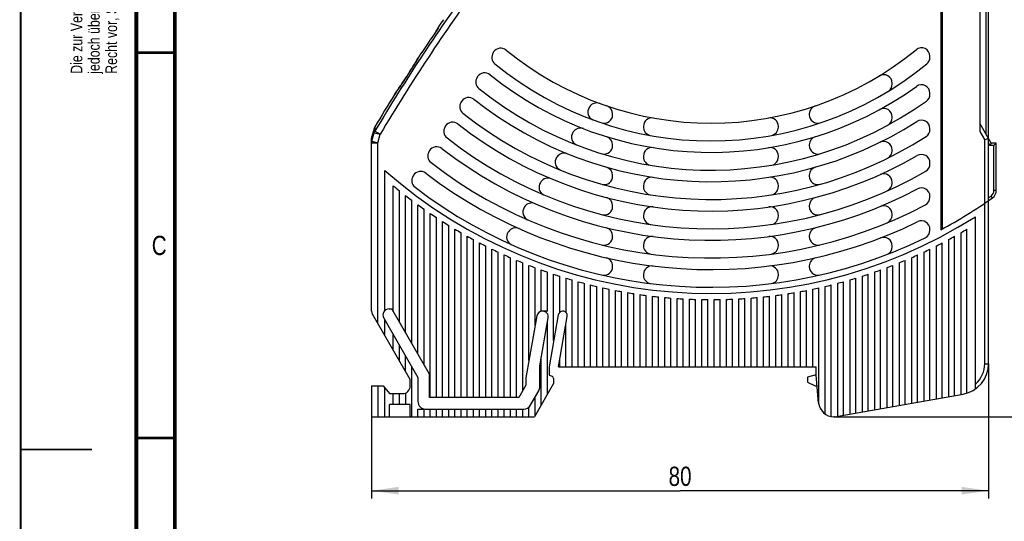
# Model space of a CAD drawing. Header units: millimetres. Extents: x 0 to 420, y 0 to 297.
# Tile 6 of 21: x 0 to 128, y 139 to 204. Entities that reach past the tile are written whole.
import ezdxf

# ---------------------------------------------------------------- set-up
doc = ezdxf.new("R2010")
doc.units = ezdxf.units.MM
doc.header["$LTSCALE"] = 23.1
doc.layers.get('0').update_dxf_attribs({"linetype": 'CONTINUOUS'})
for name, color, linetype in [('T-REX12-TA1-DXF_CONTINUOUS_LINE', 7, 'CONTINUOUS'), ('T-REX12D-TA1-1XX_DXF_DIMENSION', 7, 'CONTINUOUS'), ('T-REX12D-TA1-1XX_DXF_FORMAT', 7, 'CONTINUOUS')]:
    doc.layers.add(name, color=color, linetype=linetype)
doc.styles.get("Standard").update_dxf_attribs({"font": 'txt', "width": 0.8})
doc.dimstyles.new('DIMSTYLE_1', dxfattribs={"dimtxt": 2.5, "dimasz": 3.5, "dimexe": 1, "dimexo": 0, "dimtad": 1, "dimdec": 3, "dimdsep": 46, "dimtxsty": 'Standard', "dimblk": '_FILLED', "dimblk1": '_FILLED', "dimblk2": '_FILLED', "dimcen": 0.09, "dimclrt": 5, "dimadec": 0, "dimazin": 0, "dimtp": 0.3, "dimtm": 0.3, "dimtfac": 1, "dimtdec": 3, "dimtofl": 0, "dimtmove": 0, "dimatfit": 3, "dimldrblk": '_FILLED', "dimfxl": 1, "dimtolj": 1, "dimarcsym": 0})

# ---------------------------------------------------------------- blocks, each defined once
blk = doc.blocks.new('_FILLED')
at = {"color": 0, "linetype": 'ByBlock'}
blk.add_solid([(0, 0), (-1, 0.143), (-1, -0.143)], dxfattribs=at)
blk = doc.blocks.new('*D1')
at = {"layer": 'T-REX12D-TA1-1XX_DXF_DIMENSION', "color": 2, "linetype": 'Continuous'}
for p, q in [((125.51, 159.63), (125.51, 142.15)), ((45.51, 152.74), (45.51, 142.15)), ((45.51, 143.15), (85.51, 143.15)), ((125.51, 143.15), (85.51, 143.15))]:
    blk.add_line(p, q, dxfattribs=at)
at = {"layer": 'T-REX12D-TA1-1XX_DXF_DIMENSION', "color": 2, "linetype": 'Continuous', "xscale": 3.5, "yscale": 3.5, "zscale": 3.5, "rotation": 180}
blk.add_blockref('_FILLED', (45.51, 143.15), dxfattribs=at)
at = {"layer": 'T-REX12D-TA1-1XX_DXF_DIMENSION', "color": 2, "linetype": 'Continuous', "xscale": 3.5, "yscale": 3.5, "zscale": 3.5}
blk.add_blockref('_FILLED', (125.51, 143.15), dxfattribs=at)
at = {"layer": 'T-REX12D-TA1-1XX_DXF_DIMENSION', "color": 5, "linetype": 'Continuous', "insert": (85.51, 146.27), "char_height": 2.5, "width": 5.8929, "attachment_point": 2, "line_spacing_factor": 0.9}
blk.add_mtext('80', dxfattribs=at)
blk = doc.blocks.new('*D3')
at = {"layer": 'T-REX12D-TA1-1XX_DXF_DIMENSION', "color": 2, "linetype": 'Continuous'}
for p, q in [((125.01, 251.24), (136.41, 251.24)), ((136.41, 251.24), (138.04, 251.24)), ((137.04, 251.24), (137.04, 201.99)), ((137.04, 152.74), (137.04, 201.99)), ((105.51, 152.74), (136.41, 152.74)), ((136.41, 152.74), (138.04, 152.74))]:
    blk.add_line(p, q, dxfattribs=at)
at = {"layer": 'T-REX12D-TA1-1XX_DXF_DIMENSION', "color": 2, "linetype": 'Continuous', "xscale": 3.5, "yscale": 3.5, "zscale": 3.5}
for p, rotation in [((137.04, 251.24), 90), ((137.04, 152.74), 270)]:
    blk.add_blockref('_FILLED', p, dxfattribs=dict(at, rotation=rotation))
at = {"layer": 'T-REX12D-TA1-1XX_DXF_DIMENSION', "color": 5, "linetype": 'Continuous', "insert": (133.91, 201.99), "char_height": 2.5, "width": 8.8393, "attachment_point": 2, "rotation": 90, "line_spacing_factor": 0.9}
blk.add_mtext(' 99', dxfattribs=at)

msp = doc.modelspace()

# ---------------------------------------------------------------- linework, layer by layer
at = {"layer": 'T-REX12-TA1-DXF_CONTINUOUS_LINE', "color": 7, "linetype": 'Continuous'}
for p, q in [((119.3418, 248.2019), (119.3418, 177.0246)), ((119.515, 248.0728), (119.515, 177.1176)), ((124.415, 189.7435), (124.415, 247.2602)), ((125.515, 159.6265), (125.515, 227.9775)), ((54.1313, 203.2006), (54.1515, 203.1837)), ((54.2087, 203.3315), (54.2095, 203.3325)), ((53.8407, 202.7917), (53.8686, 202.7683)), ((51.4866, 199.2082), (51.378, 199.0262)), ((51.608, 199.4133), (51.4866, 199.2082)), ((51.7007, 199.5711), (51.608, 199.4133)), ((51.7987, 199.739), (51.7007, 199.5711)), ((51.9929, 200.0344), (51.8074, 199.7531)), ((52.0208, 200.011), (51.9929, 200.0344)), ((61.3357, 200.0849), (61.2809, 200.0006)), ((117.915, 199.3921), (117.915, 199.5214)), ((50.7668, 198.0265), (50.658, 197.8528)), ((50.8727, 198.1968), (50.7668, 198.0265)), ((50.975, 198.3625), (50.8727, 198.1968)), ((51.0733, 198.5227), (50.975, 198.3625)), ((51.167, 198.6764), (51.0733, 198.5227)), ((51.2556, 198.8227), (51.167, 198.6764)), ((51.378, 199.0262), (51.2556, 198.8227)), ((49.9518, 196.7465), (49.838, 196.5704)), ((50.434, 197.4991), (49.9518, 196.7465)), ((50.5469, 197.6766), (50.434, 197.4991)), ((50.658, 197.8528), (50.5469, 197.6766)), ((59.2544, 196.88), (59.1997, 196.7957)), ((49.053, 195.3891), (48.9245, 195.2013)), ((49.1936, 195.5966), (49.053, 195.3891)), ((49.2932, 195.7446), (49.1936, 195.5966)), ((49.3968, 195.8994), (49.2932, 195.7446)), ((49.5037, 196.0603), (49.3968, 195.8994)), ((49.6133, 196.2264), (49.5037, 196.0603)), ((49.725, 196.3967), (49.6133, 196.2264)), ((49.838, 196.5704), (49.725, 196.3967)), ((113.015, 195.9216), (113.015, 196.0387)), ((48.6298, 194.7757), (48.5045, 194.5971)), ((48.7425, 194.9375), (48.6298, 194.7757)), ((48.8101, 195.0352), (48.7425, 194.9375)), ((48.9245, 195.2013), (48.8101, 195.0352)), ((117.915, 194.608), (117.915, 194.731)), ((57.1749, 193.6778), (57.1202, 193.5936)), ((73.7821, 192.9737), (73.7262, 192.8876)), ((76.765, 191.9295), (76.765, 192.0351)), ((102.265, 192.0351), (102.265, 191.9295)), ((113.015, 191.5385), (113.015, 191.6524)), ((55.0967, 190.4777), (55.0421, 190.3935)), ((80.765, 190.4295), (80.765, 190.3279)), ((98.265, 190.3279), (98.265, 190.4295)), ((125.8583, 188.2435), (124.415, 190.7435)), ((45.8383, 190.1684), (45.5437, 189.0977)), ((71.6637, 189.7117), (71.6081, 189.626)), ((117.915, 190.0212), (117.915, 190.1399)), ((45.515, 166.4579), (45.515, 188.8854)), ((76.765, 187.9352), (76.765, 188.0399)), ((102.265, 188.0399), (102.265, 187.9352)), ((125.015, 188.7043), (125.515, 188.8383)), ((125.8583, 188.2435), (125.6851, 187.9435)), ((126.515, 188.2435), (125.8583, 188.2435)), ((126.515, 188.2435), (126.215, 187.9435)), ((126.515, 182.1238), (126.515, 188.2435)), ((53.0197, 187.2794), (52.9651, 187.1952)), ((69.5529, 186.4613), (69.4974, 186.3759)), ((80.765, 186.573), (80.765, 186.4716)), ((98.265, 186.4716), (98.265, 186.573)), ((113.015, 187.2602), (113.015, 187.3717)), ((117.915, 185.574), (117.915, 185.6896)), ((47.215, 166.5229), (47.215, 184.7153)), ((50.9436, 184.0824), (50.889, 183.9983)), ((76.765, 183.9719), (76.765, 184.0759)), ((102.265, 184.0759), (102.265, 183.9719)), ((48.315, 166.3938), (48.315, 182.7275)), ((67.448, 183.22), (67.3927, 183.1349)), ((80.765, 182.7251), (80.765, 182.624)), ((98.265, 182.624), (98.265, 182.7251)), ((113.015, 183.0596), (113.015, 183.1693)), ((49.115, 165.0081), (49.115, 182.0791)), ((49.915, 163.6225), (49.915, 181.4514)), ((117.915, 181.2304), (117.915, 181.3436)), ((50.715, 162.2369), (50.715, 180.8436)), ((51.515, 160.8512), (51.515, 180.255)), ((76.765, 180.0327), (76.765, 180.1361)), ((102.265, 180.1361), (102.265, 180.0327)), ((52.315, 159.4656), (52.315, 179.6851)), ((53.115, 155.2435), (53.115, 179.1331)), ((65.3478, 179.986), (65.2926, 179.901)), ((80.765, 178.8841), (80.765, 178.7831)), ((98.265, 178.7831), (98.265, 178.8841)), ((113.015, 178.9185), (113.015, 179.0269)), ((53.915, 155.2435), (53.915, 178.5985)), ((54.715, 155.2435), (54.715, 178.0809)), ((55.515, 155.2435), (55.515, 177.5798)), ((123.815, 156.3538), (123.815, 178.711)), ((56.315, 155.2435), (56.315, 177.0946)), ((57.115, 155.2435), (57.115, 176.6251)), ((63.2514, 176.7579), (63.1963, 176.673)), ((76.765, 176.1125), (76.765, 176.2155)), ((102.265, 176.2155), (102.265, 176.1125)), ((117.915, 176.9661), (117.915, 177.0775)), ((121.915, 176.6251), (121.915, 155.6353)), ((122.715, 155.8107), (122.715, 177.0946)), ((57.915, 155.2435), (57.915, 176.1707)), ((58.715, 155.2435), (58.715, 175.7312)), ((59.515, 155.2435), (59.515, 175.3062)), ((80.765, 175.0485), (80.765, 174.9476)), ((98.265, 174.9476), (98.265, 175.0485)), ((113.015, 174.8242), (113.015, 174.9314)), ((119.515, 155.2121), (119.515, 175.3062)), ((120.315, 175.7312), (120.315, 155.3532)), ((121.115, 155.4942), (121.115, 176.1707)), ((60.315, 155.2435), (60.315, 174.8954)), ((61.115, 155.2435), (61.115, 174.4985)), ((61.915, 155.2435), (61.915, 174.1152)), ((62.715, 155.2435), (62.715, 173.7452)), ((116.315, 154.6478), (116.315, 173.7452)), ((117.115, 174.1152), (117.115, 154.7889)), ((117.915, 154.93), (117.915, 174.4985)), ((118.715, 174.8954), (118.715, 155.071)), ((63.515, 155.2435), (63.515, 173.3883)), ((64.315, 155.2435), (64.315, 173.0443)), ((65.115, 156.135), (65.115, 172.7129)), ((65.915, 160.0469), (65.915, 172.3939)), ((113.115, 154.0836), (113.115, 172.3939)), ((113.915, 172.7129), (113.915, 154.2247)), ((114.715, 154.3657), (114.715, 173.0443)), ((115.515, 173.3883), (115.515, 154.5068)), ((66.715, 164.5839), (66.715, 172.0871)), ((67.515, 166.4435), (67.515, 171.7924)), ((68.315, 166.4435), (68.315, 171.5095)), ((69.115, 162.6463), (69.115, 171.2384)), ((76.765, 172.2077), (76.765, 172.3103)), ((80.765, 171.2173), (80.765, 171.1165)), ((98.265, 171.1165), (98.265, 171.2173)), ((102.265, 172.3103), (102.265, 172.2077)), ((109.915, 153.5194), (109.915, 171.2384)), ((110.715, 171.5095), (110.715, 153.6604)), ((111.515, 153.8015), (111.515, 171.7924)), ((112.315, 172.0871), (112.315, 153.9425)), ((69.915, 166.3174), (69.915, 170.9788)), ((70.715, 170.7306), (70.715, 166.2728)), ((71.515, 159.2435), (71.515, 170.4937)), ((72.315, 159.2435), (72.315, 170.2679)), ((73.115, 159.2435), (73.115, 170.0532)), ((73.915, 159.2435), (73.915, 169.8493)), ((105.115, 152.7753), (105.115, 169.8493)), ((105.915, 170.0532), (105.915, 152.814)), ((106.715, 152.9551), (106.715, 170.2679)), ((107.515, 170.4937), (107.515, 153.0962)), ((108.315, 153.2372), (108.315, 170.7306)), ((109.115, 170.9788), (109.115, 153.3783)), ((74.715, 159.2435), (74.715, 169.6563)), ((75.515, 159.2435), (75.515, 169.4739)), ((76.315, 159.2435), (76.315, 169.3022)), ((77.115, 159.2435), (77.115, 169.141)), ((77.915, 159.2435), (77.915, 168.9902)), ((78.715, 159.2435), (78.715, 168.8499)), ((79.515, 159.2435), (79.515, 168.7198)), ((80.315, 159.2435), (80.315, 168.5999)), ((98.715, 159.2435), (98.715, 168.5999)), ((99.515, 159.2435), (99.515, 168.7198)), ((100.315, 159.2435), (100.315, 168.8499)), ((101.115, 159.2435), (101.115, 168.9902)), ((101.915, 159.2435), (101.915, 169.141)), ((102.715, 159.2435), (102.715, 169.3022)), ((103.515, 154.3221), (103.515, 169.4739)), ((104.315, 153.1108), (104.315, 169.6563)), ((81.115, 159.2435), (81.115, 168.4903)), ((81.915, 159.2435), (81.915, 168.3907)), ((82.715, 159.2435), (82.715, 168.3013)), ((83.515, 159.2435), (83.515, 168.2219)), ((84.315, 159.2435), (84.315, 168.1525)), ((85.115, 159.2435), (85.115, 168.0931)), ((85.915, 159.2435), (85.915, 168.0436)), ((86.715, 159.2435), (86.715, 168.004)), ((87.515, 159.2435), (87.515, 167.9744)), ((88.315, 159.2435), (88.315, 167.9546)), ((89.115, 159.2435), (89.115, 167.9448)), ((89.915, 159.2435), (89.915, 167.9448)), ((90.715, 159.2435), (90.715, 167.9546)), ((91.515, 159.2435), (91.515, 167.9744)), ((92.315, 159.2435), (92.315, 168.004)), ((93.115, 159.2435), (93.115, 168.0436)), ((93.915, 159.2435), (93.915, 168.0931)), ((94.715, 159.2435), (94.715, 168.1525)), ((95.515, 159.2435), (95.515, 168.2219)), ((96.315, 159.2435), (96.315, 168.3013)), ((97.115, 159.2435), (97.115, 168.3907)), ((97.915, 159.2435), (97.915, 168.4903)), ((50.515, 157.5833), (45.6222, 166.0579)), ((47.7666, 166.7435), (48.113, 166.7435)), ((53.015, 158.2531), (48.113, 166.7435)), ((68.315, 166.4435), (67.515, 166.4435)), ((70.2999, 166.4435), (70.2796, 166.4435)), ((47.0738, 165.5435), (51.515, 157.8512)), ((47.215, 163.299), (47.215, 165.299)), ((66.9351, 165.832), (65.515, 157.7784)), ((67.315, 159.3485), (68.4129, 165.575)), ((68.315, 155.6776), (68.315, 165.0198)), ((69.6986, 165.956), (68.515, 159.2435)), ((69.7335, 159.2435), (70.8809, 165.7511)), ((70.715, 159.2435), (70.715, 164.8098)), ((48.315, 161.3938), (48.315, 163.3938)), ((49.115, 160.0081), (49.115, 162.0081)), ((49.915, 158.6225), (49.915, 160.6225)), ((67.515, 154.292), (67.515, 160.4828)), ((69.915, 159.2435), (69.915, 160.2728)), ((50.715, 152.7435), (50.715, 159.2369)), ((67.315, 156.6135), (67.315, 159.3485)), ((68.515, 159.2435), (68.515, 158.1435)), ((69.7335, 159.2435), (103.165, 159.2435)), ((103.165, 158.1435), (103.165, 159.2435)), ((50.515, 156.7435), (50.515, 157.5833)), ((51.515, 157.8512), (51.515, 154.7435)), ((53.015, 155.2435), (53.015, 158.2531)), ((65.515, 157.7784), (65.515, 156.8279)), ((69.115, 157.0633), (66.621, 152.7435)), ((68.515, 158.1435), (68.9176, 157.997)), ((69.115, 157.7151), (69.115, 157.0633)), ((103.165, 158.1765), (102.015, 157.8685)), ((102.015, 157.8685), (102.015, 157.2436)), ((102.015, 157.2436), (103.015, 156.7435)), ((103.4777, 154.5692), (103.165, 158.1435)), ((45.515, 156.7435), (45.515, 152.7435)), ((45.515, 156.7435), (47.015, 156.7435)), ((47.015, 156.7435), (47.815, 155.7435)), ((47.215, 152.7435), (47.215, 156.4935)), ((49.915, 155.827), (49.915, 154.3435)), ((65.515, 156.8279), (64.6002, 155.2435)), ((65.915, 153.9207), (67.181, 156.1135)), ((103.015, 156.7435), (103.2875, 156.7435)), ((47.815, 155.7435), (49.515, 155.7435)), ((48.315, 154.3435), (48.315, 155.7435)), ((49.115, 154.3435), (49.115, 155.7435)), ((64.6002, 155.2435), (53.015, 155.2435)), ((66.715, 152.9063), (66.715, 155.3063)), ((105.515, 152.7435), (122.2096, 155.6872)), ((47.815, 152.7435), (47.815, 154.3435)), ((50.515, 154.3435), (47.815, 154.3435)), ((50.515, 152.7435), (50.515, 154.3435)), ((51.515, 152.7435), (51.515, 153.7435)), ((51.515, 153.7435), (52.315, 153.7435)), ((52.315, 152.7435), (52.315, 153.7435)), ((52.515, 153.7435), (65.2353, 153.7435)), ((53.115, 152.7435), (53.115, 153.7435)), ((53.915, 152.7435), (53.915, 153.7435)), ((54.715, 152.7435), (54.715, 153.7435)), ((55.515, 152.7435), (55.515, 153.7435)), ((56.315, 152.7435), (56.315, 153.7435)), ((57.115, 152.7435), (57.115, 153.7435)), ((57.915, 152.7435), (57.915, 153.7435)), ((58.715, 152.7435), (58.715, 153.7435)), ((59.515, 152.7435), (59.515, 153.7435)), ((60.315, 152.7435), (60.315, 153.7435)), ((61.115, 152.7435), (61.115, 153.7435)), ((61.915, 152.7435), (61.915, 153.7435)), ((62.715, 152.7435), (62.715, 153.7435)), ((63.515, 152.7435), (63.515, 153.7435)), ((64.315, 152.7435), (64.315, 153.7435)), ((65.115, 152.7435), (65.115, 153.7435)), ((65.915, 152.7435), (65.915, 153.9207)), ((45.515, 152.7435), (66.621, 152.7435)), ((105.515, 152.7435), (105.4701, 152.7435))]:
    msp.add_line(p, q, dxfattribs=at)
at = {"layer": 'T-REX12-TA1-DXF_CONTINUOUS_LINE', "color": 9, "linetype": 'Continuous'}
for p, q in [((125.215, 189.3579), (125.215, 228.1727)), ((51.7989, 199.7385), (51.7922, 199.7269)), ((51.8074, 199.7531), (51.7989, 199.7385)), ((50.0567, 196.9092), (50.0563, 196.9094)), ((50.329, 197.3342), (50.3286, 197.3344)), ((48.5035, 194.5948), (48.4849, 194.5684)), ((45.9225, 190.3658), (45.9343, 189.8057)), ((45.5446, 188.4996), (45.5437, 189.0977)), ((45.5446, 188.4996), (45.8477, 189.61)), ((45.8383, 190.1684), (45.8477, 189.61)), ((45.8477, 189.61), (46.6182, 189.3997)), ((45.9343, 189.8057), (46.6182, 189.3997)), ((46.315, 188.2892), (46.6182, 189.3997)), ((125.015, 188.7043), (124.415, 189.7435)), ((45.515, 188.2892), (46.315, 188.2892)), ((45.5446, 188.4996), (46.315, 188.2892)), ((46.315, 164.8579), (46.315, 188.2892)), ((125.015, 159.6265), (125.015, 188.7043)), ((125.515, 188.2383), (125.6851, 187.9435)), ((126.215, 187.9435), (125.6851, 187.9435)), ((126.215, 182.1238), (126.215, 187.9435)), ((126.0079, 181.144), (125.8347, 181.389)), ((126.515, 182.1238), (126.215, 182.1238)), ((125.015, 159.6265), (125.515, 159.6265)), ((46.315, 156.7435), (46.315, 152.7435))]:
    msp.add_line(p, q, dxfattribs=at)
at = {"layer": 'T-REX12-TA1-DXF_CONTINUOUS_LINE', "color": 7, "linetype": 'Continuous'}
for points in [[(51.8074, 199.7531), (51.806, 199.751), (51.7987, 199.739)], [(48.4942, 194.5824), (48.4911, 194.5779), (48.4881, 194.5734), (48.4849, 194.5684)], [(48.5045, 194.5971), (48.4954, 194.5841), (48.4942, 194.5824)]]:
    msp.add_lwpolyline(points, dxfattribs=at)
at = {"layer": 'T-REX12-TA1-DXF_CONTINUOUS_LINE', "color": 9, "linetype": 'Continuous'}
for centre, radius, start, end in [((258.6356, 63.5546), 247.3483, 143.835974, 149.308304), ((258.6356, 63.5546), 246.553, 143.835974, 149.308304), ((-3.6395, 231.9797), 64.132, 327.301198, 329.807044), ((-2.696, 230.6334), 62.6113, 324.858763, 327.409613), ((258.6356, 63.5546), 247.5654, 147.290427, 147.407245), ((46.5939, 189.3967), 0.7761, 148.19672, 164.041939), ((46.2784, 188.2891), 0.7634, 163.991726, 179.989947), ((89.515, 232.7435), 62.9, 304.913356, 305.269238), ((125.315, 182.1238), 0.9, 305.269238, 360), ((121.515, 159.6265), 3.5, 311.082333, 360)]:
    msp.add_arc(centre, radius, start, end, dxfattribs=at)
at = {"layer": 'T-REX12-TA1-DXF_CONTINUOUS_LINE', "color": 7, "linetype": 'Continuous'}
for centre, radius, start, end in [((258.6356, 63.5546), 247.6087, 145.673334, 146.557682), ((258.6356, 63.5546), 247.6448, 145.637629, 145.788766), ((88.3273, 178.8405), 41.9854, 144.535191, 145.220005), ((2.903, 240.1658), 63.1589, 324.323978, 325.370982), ((62.2583, 199.4858), 1.1, 50.663296, 147), ((116.815, 199.5214), 1.1, 0, 129.411361), ((62.2035, 199.4015), 1.1, 147, 230.678058), ((89.515, 232.7435), 41.9, 230.663296, 309.411361), ((116.815, 199.3921), 1.1, 309.302206, 360), ((89.515, 232.7435), 44.2, 230.678058, 309.302206), ((60.1222, 196.1966), 1.1, 147, 231.192124), ((60.177, 196.2809), 1.1, 51.179671, 147), ((89.515, 232.7435), 45.7, 231.179671, 305.685335), ((111.915, 196.0387), 1.1, 0, 121.39467), ((111.915, 195.9216), 1.1, 304.239349, 360), ((116.815, 194.731), 1.1, 0, 125.685335), ((258.6356, 63.5546), 247.6448, 148.059424, 149.198264), ((58.0974, 193.0787), 1.1, 51.618114, 147), ((89.515, 232.7435), 48, 231.192124, 305.597645), ((116.815, 194.608), 1.1, 305.597645, 360), ((58.0427, 192.9945), 1.1, 147, 231.62876), ((89.515, 232.7435), 49.5, 231.618114, 302.651356), ((74.6487, 192.2885), 1.1, 147, 246.519478), ((74.7046, 192.3746), 1.1, 69.853163, 147), ((75.665, 192.0351), 1.1, 0, 71.210451), ((103.365, 192.0351), 1.1, 108.789549, 180), ((89.515, 232.7435), 51.8, 231.62876, 302.57897), ((75.665, 191.9295), 1.1, 253.075247, 360), ((81.865, 190.4295), 1.1, 79.752129, 180), ((97.165, 190.4295), 1.1, 0, 100.247871), ((103.365, 191.9295), 1.1, 180, 286.735318), ((111.915, 191.6524), 1.1, 0, 118.596125), ((111.915, 191.5385), 1.1, 301.835995, 360), ((46.6097, 189.9561), 0.8, 149.198264, 164.611661), ((55.9646, 189.7944), 1.1, 147, 232.004257), ((56.0193, 189.8786), 1.1, 51.99505, 147), ((89.515, 232.7435), 53.3, 231.99505, 300.121691), ((81.865, 190.3279), 1.1, 180, 256.49781), ((97.165, 190.3279), 1.1, 283.516324, 360), ((116.815, 190.1399), 1.1, 0, 122.651356), ((46.315, 188.8854), 0.8, 164.611661, 180), ((72.5306, 189.0269), 1.1, 147, 245.423714), ((72.5863, 189.1126), 1.1, 68.793838, 147), ((75.665, 188.0399), 1.1, 0, 72.786077), ((103.365, 188.0399), 1.1, 107.213923, 180), ((116.815, 190.0212), 1.1, 302.57897, 360), ((53.9423, 186.6803), 1.1, 52.322587, 147), ((89.515, 232.7435), 55.6, 232.004257, 300.060715), ((75.665, 187.9352), 1.1, 256.139242, 360), ((103.365, 187.9352), 1.1, 180, 283.883185), ((111.915, 187.3717), 1.1, 0, 116.275496), ((53.8876, 186.5961), 1.1, 147, 232.330628), ((89.515, 232.7435), 57.1, 232.322587, 297.974086), ((70.4754, 185.8622), 1.1, 67.896839, 147), ((81.865, 186.573), 1.1, 80.592126, 180), ((81.865, 186.4716), 1.1, 180, 257.33101), ((97.165, 186.573), 1.1, 0, 99.407874), ((97.165, 186.4716), 1.1, 282.69443, 360), ((111.915, 187.2602), 1.1, 297.47495, 360), ((116.815, 185.6896), 1.1, 0, 120.121691), ((89.515, 232.7435), 59.4, 232.330628, 297.9219), ((70.42, 185.7768), 1.1, 147, 244.463435), ((116.815, 185.574), 1.1, 300.060715, 360), ((89.515, 232.7435), 64, 228.628589, 302.407513), ((51.8115, 183.3992), 1.1, 147, 232.616931), ((51.8661, 183.4833), 1.1, 52.609848, 147), ((89.515, 232.7435), 60.9, 232.609848, 296.124465), ((75.665, 183.9719), 1.1, 257.430745, 360), ((75.665, 184.0759), 1.1, 0, 74.114524), ((103.365, 184.0759), 1.1, 105.885476, 180), ((103.365, 183.9719), 1.1, 180, 285.024459), ((111.915, 183.1693), 1.1, 0, 114.315739), ((89.515, 232.7435), 64.8, 230.520472, 231.430991), ((68.3152, 182.5358), 1.1, 147, 243.657256), ((68.3705, 182.6209), 1.1, 67.127322, 147), ((81.865, 182.7251), 1.1, 81.30435, 180), ((81.865, 182.624), 1.1, 180, 257.983969), ((97.165, 182.7251), 1.1, 0, 98.69565), ((97.165, 182.624), 1.1, 281.003051, 360), ((111.915, 183.0596), 1.1, 297.743057, 360), ((89.515, 232.7435), 64.8, 232.330113, 233.218471), ((89.515, 232.7435), 63.2, 232.616931, 296.079225), ((116.815, 181.3436), 1.1, 0, 117.974086), ((125.315, 182.1238), 1.2, 305.269238, 360), ((89.515, 232.7435), 64.8, 234.096647, 234.965185), ((66.2703, 179.3869), 1.1, 66.459794, 147), ((75.665, 180.0327), 1.1, 258.650501, 360), ((75.665, 180.1361), 1.1, 0, 75.250377), ((103.365, 180.1361), 1.1, 104.749623, 180), ((103.365, 180.0327), 1.1, 180, 283.058638), ((111.915, 179.0269), 1.1, 0, 112.636274), ((116.815, 181.2304), 1.1, 297.9219, 360), ((89.515, 232.7435), 63.2, 298.160492, 305.269238), ((89.515, 232.7435), 64.8, 235.824588, 236.675325), ((66.2151, 179.3019), 1.1, 147, 243.171603), ((81.865, 178.8841), 1.1, 81.915986, 180), ((81.865, 178.7831), 1.1, 180, 261.611247), ((97.165, 178.8841), 1.1, 0, 98.084014), ((97.165, 178.7831), 1.1, 281.199031, 360), ((111.915, 178.9185), 1.1, 295.267242, 360), ((89.515, 232.7435), 64.8, 237.517836, 238.352532), ((116.815, 177.0775), 1.1, 0, 116.124465), ((89.515, 232.7435), 64.8, 239.179799, 240), ((64.1188, 176.0739), 1.1, 147, 242.570092), ((64.174, 176.1588), 1.1, 65.875161, 147), ((75.665, 176.2155), 1.1, 0, 76.233093), ((103.365, 176.2155), 1.1, 103.766907, 180), ((116.815, 176.9661), 1.1, 296.079225, 360), ((89.515, 232.7435), 64.8, 300, 300.820201), ((89.515, 232.7435), 64.8, 240.813477, 241.620552), ((89.515, 232.7435), 64.8, 242.421532, 243.216705), ((75.665, 176.1125), 1.1, 259.781979, 360), ((81.865, 175.0485), 1.1, 82.446997, 180), ((81.865, 174.9476), 1.1, 180, 259.062802), ((97.165, 175.0485), 1.1, 0, 97.553003), ((97.165, 174.9476), 1.1, 280.327806, 360), ((103.365, 176.1125), 1.1, 180, 281.460278), ((111.915, 174.9314), 1.1, 0, 111.17946), ((89.515, 232.7435), 64.8, 296.783295, 297.578468), ((89.515, 232.7435), 64.8, 298.379448, 299.186523), ((89.515, 232.7435), 64.8, 244.006345, 244.790714), ((89.515, 232.7435), 64.8, 245.57006, 246.34462), ((111.915, 174.8242), 1.1, 291.884454, 360), ((89.515, 232.7435), 64.8, 293.65538, 294.42994), ((89.515, 232.7435), 64.8, 295.209286, 295.993655), ((89.515, 232.7435), 64.8, 247.11462, 247.880275), ((89.515, 232.7435), 64.8, 248.641794, 249.399375), ((75.665, 172.3103), 1.1, 0, 77.091948), ((103.365, 172.3103), 1.1, 102.908052, 180), ((89.515, 232.7435), 64.8, 290.600625, 291.358206), ((89.515, 232.7435), 64.8, 292.119725, 292.88538), ((89.515, 232.7435), 64.8, 250.15321, 250.903481), ((89.515, 232.7435), 64.8, 251.650365, 252.394034), ((75.665, 172.2077), 1.1, 260.215574, 360), ((81.865, 171.2173), 1.1, 82.912378, 180), ((81.865, 171.1165), 1.1, 180, 259.349458), ((97.165, 171.2173), 1.1, 0, 97.087622), ((97.165, 171.1165), 1.1, 279.334201, 360), ((103.365, 172.2077), 1.1, 180, 279.443689), ((89.515, 232.7435), 64.8, 287.605966, 288.349635), ((89.515, 232.7435), 64.8, 289.096519, 289.84679), ((89.515, 232.7435), 64.8, 253.134653, 253.87238), ((89.515, 232.7435), 64.8, 254.60737, 255.339774), ((89.515, 232.7435), 64.8, 256.069736, 256.797399), ((89.515, 232.7435), 64.8, 283.202601, 283.930264), ((89.515, 232.7435), 64.8, 284.660226, 285.39263), ((89.515, 232.7435), 64.8, 286.12762, 286.865347), ((89.515, 232.7435), 64.8, 257.5229, 258.246374), ((89.515, 232.7435), 64.8, 258.967952, 259.687763), ((89.515, 232.7435), 64.8, 260.405932, 261.122582), ((89.515, 232.7435), 64.8, 261.837835, 262.551809), ((89.515, 232.7435), 64.8, 277.448191, 278.162165), ((89.515, 232.7435), 64.8, 278.877418, 279.594068), ((89.515, 232.7435), 64.8, 280.312237, 281.032048), ((89.515, 232.7435), 64.8, 281.753626, 282.4771), ((89.515, 232.7435), 64.8, 263.264623, 263.97639), ((89.515, 232.7435), 64.8, 264.687225, 265.397242), ((89.515, 232.7435), 64.8, 266.10655, 266.815261), ((89.515, 232.7435), 64.8, 267.523485, 268.231331), ((89.515, 232.7435), 64.8, 268.938906, 269.64632), ((89.515, 232.7435), 64.8, 270.35368, 271.061094), ((89.515, 232.7435), 64.8, 271.768669, 272.476515), ((89.515, 232.7435), 64.8, 273.184739, 273.89345), ((89.515, 232.7435), 64.8, 274.602758, 275.312775), ((89.515, 232.7435), 64.8, 276.02361, 276.735377), ((46.315, 166.4579), 0.8, 180, 210), ((47.7666, 165.9435), 0.8, 90, 210), ((67.6638, 165.7035), 0.74, 90, 170), ((67.6841, 165.7035), 0.74, 350, 90), ((70.2796, 165.8535), 0.59, 90, 170), ((70.2999, 165.8535), 0.59, 350, 90), ((121.515, 159.6265), 4, 280, 360), ((68.815, 157.7151), 0.3, 0, 70), ((49.515, 156.7435), 1, 270, 360), ((66.315, 156.6135), 1, 330, 360), ((52.515, 154.7435), 1, 180, 270), ((105.4701, 154.7435), 2, 185, 270), ((65.2353, 154.7435), 1, 270, 330)]:
    msp.add_arc(centre, radius, start, end, dxfattribs=at)
at = {"layer": 'T-REX12D-TA1-1XX_DXF_FORMAT', "color": 9, "linetype": 'Continuous', "const_width": 0.25}
msp.add_lwpolyline([(0, 0), (0, 297)], dxfattribs=at)
at = {"layer": 'T-REX12D-TA1-1XX_DXF_FORMAT', "color": 7, "linetype": 'Continuous'}
for points, const_width in [([(15, 292), (15, 8)], 0.5), ([(20, 287), (20, 13)], 0.5), ([(15, 200), (20, 200)], 0.35), ([(15, 150), (20, 150)], 0.35), ([(0, 148.5), (9.2469, 148.5)], 0.25)]:
    msp.add_lwpolyline(points, dxfattribs=dict(at, const_width=const_width))

# ---------------------------------------------------------------- texts
at = {"layer": 'T-REX12D-TA1-1XX_DXF_FORMAT', "color": 9, "linetype": 'Continuous', "insert": (6.5, 197.25), "char_height": 1.5, "width": 142.875, "attachment_point": 1, "rotation": 90, "line_spacing_factor": 0.9}
msp.add_mtext('Die zur Verfügung gestellten Informationen sind nach unserem Wissen genau und zuverlässig,\\Pjedoch übernimmt E-T-A keine Verantwortung für deren Anwendung. E-T-A behält sich das\\PRecht vor, Spezifikationen im Sinne des technischen Fortschritts jederzeit zu ändern.', dxfattribs=at)
at = {"layer": 'T-REX12D-TA1-1XX_DXF_FORMAT', "color": 5, "linetype": 'Continuous', "insert": (17, 176.2288), "char_height": 2.5, "width": 3.125, "attachment_point": 1, "line_spacing_factor": 0.9}
msp.add_mtext('C', dxfattribs=at)

# ---------------------------------------------------------------- dimensions: what is measured, and where the dimension line sits
at = {"layer": 'T-REX12D-TA1-1XX_DXF_DIMENSION', "color": 2, "linetype": 'Continuous'}
dim = msp.add_linear_dim(base=(137.038, 251.2435), p1=(105.515, 152.7435), p2=(125.015, 251.2435), angle=90, text=' 99', dimstyle='DIMSTYLE_1', dxfattribs=at)
dim.commit()
dim.dimension.update_dxf_attribs({"geometry": '*D3', "text_midpoint": (137.038, 202.6185), "dimtype": 160})
dim = msp.add_linear_dim(base=(125.515, 143.1493), p1=(45.515, 152.7435), p2=(125.515, 159.6265), dimstyle='DIMSTYLE_1', dxfattribs=at)
dim.commit()
dim.dimension.update_dxf_attribs({"geometry": '*D1', "text_midpoint": (85.1578, 143.1493), "dimtype": 160})

doc.saveas('drawing.dxf')
